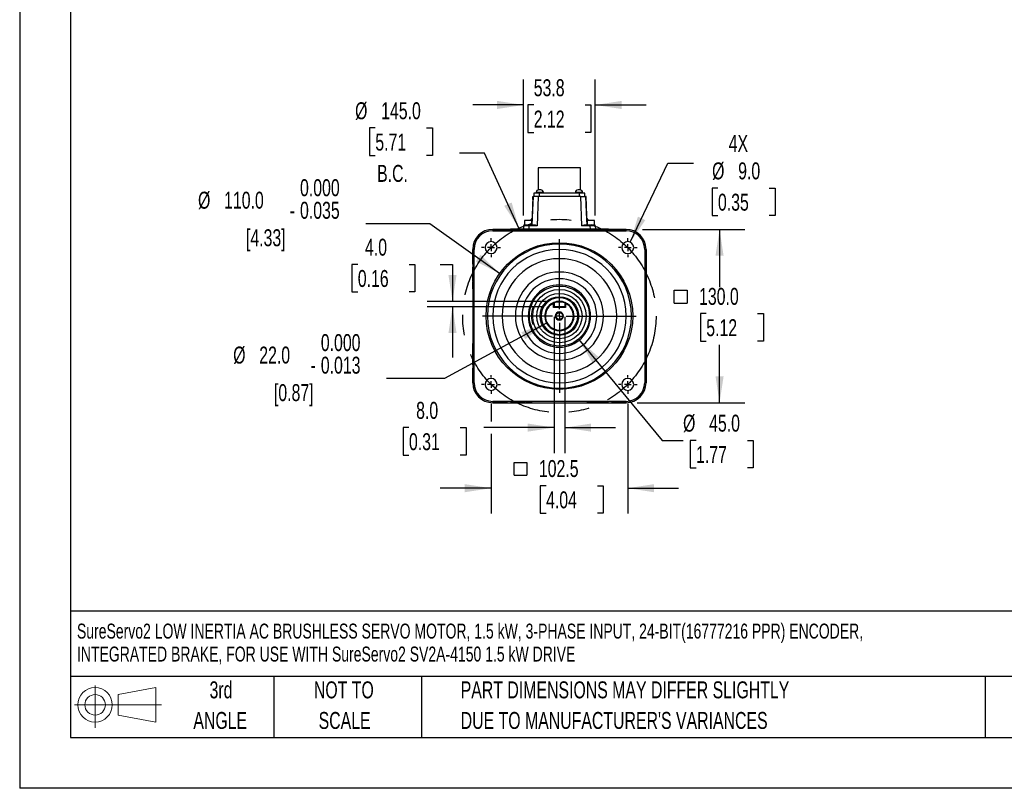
# Model space of a CAD drawing. Header units: millimetres. Extents: x 0 to 1676, y 0 to 1295.
# Tile 1 of 7: x 0 to 738, y 0 to 576. Entities that reach past the tile are written whole.
import ezdxf

# ---------------------------------------------------------------- set-up
doc = ezdxf.new("R2010")
doc.units = ezdxf.units.MM
doc.header["$LTSCALE"] = 6
doc.linetypes.add('CENTERX2', pattern=[20.32, 12.7, -2.54, 2.54, -2.54])
doc.layers.add('CENTER', color=40, linetype='CENTERX2')
doc.layers.add('SLD-DEFPOINTS', color=7, linetype='Continuous')
doc.layers.add('DIMENSIONS', color=140, linetype='Continuous', lineweight=25)
doc.layers.add('TEXT', color=140, linetype='Continuous', lineweight=25)
doc.styles.add('SLDTEXTSTYLE0', font='TXT', dxfattribs={"width": 0.7})
doc.dimstyles.new('SLDDIMSTYLE0', dxfattribs={"dimtxt": 12.948047, "dimasz": 19.812, "dimexe": 0, "dimexo": 0.0625, "dimgap": 3.237012, "dimtad": 0, "dimtih": 1, "dimtoh": 1, "dimrnd": 1e-09, "dimzin": 4, "dimdsep": 46, "dimtxsty": 'SLDTEXTSTYLE0', "dimsah": 1, "dimcen": 0, "dimadec": 0, "dimazin": 1, "dimtfac": 1, "dimtofl": 0, "dimtmove": 0, "dimatfit": 3, "dimfxl": 0, "dimfrac": 2, "dimtolj": 1, "dimtzin": 12, "dimarcsym": 0})
doc.dimstyles.new('SLDDIMSTYLE1', dxfattribs={"dimtxt": 12.948047, "dimasz": 19.812, "dimexe": 0, "dimexo": 0.0625, "dimgap": 3.237012, "dimtad": 0, "dimtih": 1, "dimtoh": 1, "dimrnd": 1e-09, "dimzin": 12, "dimdsep": 46, "dimtxsty": 'SLDTEXTSTYLE0', "dimsah": 1, "dimcen": 0.09, "dimadec": 0, "dimazin": 3, "dimtfac": 1, "dimtmove": 0, "dimatfit": 0, "dimfxl": 0, "dimfrac": 2, "dimtolj": 1, "dimtzin": 12, "dimarcsym": 0})
doc.dimstyles.new('SLDDIMSTYLE2', dxfattribs={"dimtxt": 12.948047, "dimasz": 19.812, "dimexe": 0, "dimexo": 0.0625, "dimgap": 3.237012, "dimtad": 0, "dimtih": 1, "dimtoh": 1, "dimrnd": 1e-09, "dimzin": 4, "dimdsep": 46, "dimtxsty": 'SLDTEXTSTYLE0', "dimsah": 1, "dimcen": 0, "dimadec": 0, "dimazin": 1, "dimtol": 1, "dimtm": 0.013, "dimtfac": 1, "dimtdec": 3, "dimtofl": 0, "dimtmove": 0, "dimatfit": 3, "dimfxl": 0, "dimfrac": 2, "dimtolj": 1, "dimtzin": 0, "dimarcsym": 0})
doc.dimstyles.new('SLDDIMSTYLE3', dxfattribs={"dimtxt": 12.948047, "dimasz": 19.812, "dimexe": 0, "dimexo": 0.0625, "dimgap": 3.237012, "dimtad": 0, "dimtih": 1, "dimtoh": 1, "dimrnd": 1e-09, "dimzin": 4, "dimdsep": 46, "dimtxsty": 'SLDTEXTSTYLE0', "dimsah": 1, "dimcen": 0.09, "dimadec": 0, "dimazin": 1, "dimtfac": 1, "dimtofl": 0, "dimtmove": 0, "dimatfit": 3, "dimfxl": 0, "dimfrac": 2, "dimtolj": 1, "dimtzin": 12, "dimarcsym": 0})
doc.dimstyles.new('SLDDIMSTYLE4', dxfattribs={"dimtxt": 12.948047, "dimasz": 19.812, "dimexe": 0, "dimexo": 0.0625, "dimgap": 3.237012, "dimtad": 0, "dimtih": 1, "dimtoh": 1, "dimrnd": 1e-09, "dimzin": 4, "dimdsep": 46, "dimtxsty": 'SLDTEXTSTYLE0', "dimsah": 1, "dimcen": 0, "dimadec": 0, "dimazin": 1, "dimtfac": 1, "dimtofl": 0, "dimtmove": 0, "dimatfit": 3, "dimfxl": 0, "dimfrac": 2, "dimtolj": 1, "dimtzin": 12, "dimarcsym": 0})
doc.dimstyles.new('SLDDIMSTYLE5', dxfattribs={"dimtxt": 12.948047, "dimasz": 19.812, "dimexe": 0, "dimexo": 0.0625, "dimgap": 3.237012, "dimtad": 0, "dimtih": 1, "dimtoh": 1, "dimrnd": 1e-09, "dimzin": 4, "dimdsep": 46, "dimtxsty": 'SLDTEXTSTYLE0', "dimsah": 1, "dimcen": 0.09, "dimadec": 0, "dimazin": 1, "dimtfac": 1, "dimtmove": 0, "dimatfit": 0, "dimfxl": 0, "dimfrac": 2, "dimtolj": 1, "dimtzin": 12, "dimarcsym": 0})
doc.dimstyles.new('SLDDIMSTYLE6', dxfattribs={"dimtxt": 12.948047, "dimasz": 19.812, "dimexe": 0, "dimexo": 0.0625, "dimgap": 3.237012, "dimtad": 0, "dimtih": 1, "dimtoh": 1, "dimrnd": 1e-09, "dimzin": 4, "dimdsep": 46, "dimtxsty": 'SLDTEXTSTYLE0', "dimsah": 1, "dimcen": 0, "dimadec": 0, "dimazin": 1, "dimtol": 1, "dimtm": 0.035, "dimtfac": 1, "dimtdec": 3, "dimtofl": 0, "dimtmove": 0, "dimatfit": 3, "dimfxl": 0, "dimfrac": 2, "dimtolj": 1, "dimtzin": 0, "dimarcsym": 0})

# ---------------------------------------------------------------- blocks, each defined once
blk = doc.blocks.new('Block11')
at = {"color": 7, "linetype": 'Continuous', "lineweight": 18}
for p, q in [((15.53, 31.86), (15.53, 0)), ((32.88, 25), (61.05, 30.19)), ((61.05, 30.19), (61.05, 4.39)), ((32.88, 9.58), (32.88, 25)), ((0, 17.29), (65.24, 17.29)), ((32.88, 9.58), (61.05, 4.39))]:
    blk.add_line(p, q, dxfattribs=at)
for radius in [12.9, 7.71]:
    blk.add_circle((15.53, 17.29), radius, dxfattribs=at)
blk = doc.blocks.new('Block12')
at = {"layer": 'SLD-DEFPOINTS'}
blk.add_blockref('Block11', (0, 0), dxfattribs=at)
blk = doc.blocks.new('SW_NOTE_0')
at = {"layer": 'TEXT', "color": 0, "linetype": 'CENTERX2', "lineweight": 18, "attachment_point": 1, "style": 'SLDTEXTSTYLE0'}
for s, insert, char_height in [('SureServo2 LOW INERTIA AC BRUSHLESS SERVO MOTOR, 1.5 kW, 3-PHASE INPUT, 24-BIT(16777216 PPR) ENCODER,', (0, 14.45), 11.20954), ('INTEGRATED BRAKE, FOR USE WITH SureServo2 SV2A-4150 1.5 kW DRIVE', (0, -2.76), 11.2095)]:
    blk.add_mtext(s, dxfattribs=dict(at, insert=insert, char_height=char_height))
blk = doc.blocks.new('SW_NOTE_0_3')
at = {"layer": 'TEXT', "color": 0, "linetype": 'CENTERX2', "lineweight": 18, "char_height": 12.7, "attachment_point": 1, "style": 'SLDTEXTSTYLE0'}
for s, insert in [('PART DIMENSIONS MAY DIFFER SLIGHTLY', (0, 16.37)), ("DUE TO MANUFACTURER'S VARIANCES", (0, -6.56))]:
    blk.add_mtext(s, dxfattribs=dict(at, insert=insert))
blk = doc.blocks.new('SW_NOTE_0_4')
at = {"layer": 'TEXT', "color": 0, "linetype": 'CENTERX2', "lineweight": 18, "char_height": 12.7, "attachment_point": 2, "style": 'SLDTEXTSTYLE0'}
for s, insert in [('NOT TO', (31.55, 16.37)), ('SCALE', (32.13, -6.56))]:
    blk.add_mtext(s, dxfattribs=dict(at, insert=insert))
blk = doc.blocks.new('SW_NOTE_0_5')
at = {"layer": 'TEXT', "color": 0, "linetype": 'CENTERX2', "lineweight": 18, "char_height": 12.7, "attachment_point": 2, "style": 'SLDTEXTSTYLE0'}
for s, insert in [('3rd', (13.89, 16.37)), ('ANGLE', (13.31, -6.56))]:
    blk.add_mtext(s, dxfattribs=dict(at, insert=insert))
blk = doc.blocks.new('_D')
at = {"layer": 'DIMENSIONS'}
for p, q in [((266.68, 495.13), (262.33, 495.13)), ((262.33, 495.13), (262.33, 474.55)), ((305.16, 495.13), (309.5, 495.13)), ((309.5, 495.13), (309.5, 474.55)), ((262.33, 474.55), (266.68, 474.55)), ((309.5, 474.55), (305.16, 474.55)), ((348.52, 476.32), (329.84, 476.32)), ((374.42, 420.01), (348.52, 476.32))]:
    blk.add_line(p, q, dxfattribs=at)
blk.add_solid([(374.42, 420.01), (368.92, 439.28), (363.38, 436.73)], dxfattribs=at)
at = {"layer": 'DIMENSIONS', "char_height": 12.7, "attachment_point": 1, "style": 'SLDTEXTSTYLE0'}
for s, insert in [('%%c', (251.52, 514.4)), ('145.0', (271.07, 514.4)), ('5.71', (266.68, 490.92)), ('B.C.', (268.03, 467.44))]:
    blk.add_mtext(s, dxfattribs=dict(at, insert=insert))
blk = doc.blocks.new('_D_1')
at = {"layer": 'DIMENSIONS'}
for p, q in [((377.82, 429.48), (377.82, 531.45)), ((431.61, 429.48), (431.61, 531.45)), ((377.82, 512.4), (339.72, 512.4)), ((385.48, 512.4), (381.13, 512.4)), ((381.13, 512.4), (381.13, 491.82)), ((423.95, 512.4), (428.3, 512.4)), ((428.3, 512.4), (428.3, 491.82)), ((431.61, 512.4), (469.71, 512.4)), ((381.13, 491.82), (385.48, 491.82)), ((428.3, 491.82), (423.95, 491.82))]:
    blk.add_line(p, q, dxfattribs=at)
for points in [[(377.82, 512.4), (358.01, 515.44), (358.01, 509.35)], [(431.61, 512.4), (451.42, 509.35), (451.42, 515.44)]]:
    blk.add_solid(points, dxfattribs=at)
at = {"layer": 'DIMENSIONS', "char_height": 12.7, "attachment_point": 1, "style": 'SLDTEXTSTYLE0'}
for s, insert in [('53.8', (385.48, 531.67)), ('2.12', (385.48, 508.19))]:
    blk.add_mtext(s, dxfattribs=dict(at, insert=insert))
blk = doc.blocks.new('_D_2')
at = {"layer": 'DIMENSIONS'}
for p, q in [((395.06, 348.87), (318.69, 307.22)), ((318.69, 307.22), (275.07, 307.22))]:
    blk.add_line(p, q, dxfattribs=at)
blk.add_solid([(395.06, 348.87), (376.21, 342.06), (379.12, 336.71)], dxfattribs=at)
at = {"layer": 'DIMENSIONS', "char_height": 12.7, "attachment_point": 1, "style": 'SLDTEXTSTYLE0'}
for s, insert in [('0.000', (225.82, 340.57)), ('%%c', (160.1, 331.22)), ('22.0', (179.65, 331.22)), ('0.013', (225.82, 323.64)), ('-', (218.13, 323.64)), ('[0.87]', (190.66, 303.06))]:
    blk.add_mtext(s, dxfattribs=dict(at, insert=insert))
blk = doc.blocks.new('_D_3')
at = {"layer": 'DIMENSIONS'}
for p, q in [((457.9, 409.47), (485.96, 468.85)), ((485.96, 468.85), (505.4, 468.85)), ((523.62, 450.05), (519.27, 450.05)), ((519.27, 450.05), (519.27, 429.47)), ((562.1, 450.05), (566.44, 450.05)), ((566.44, 450.05), (566.44, 429.47)), ((519.27, 429.47), (523.62, 429.47)), ((566.44, 429.47), (562.1, 429.47))]:
    blk.add_line(p, q, dxfattribs=at)
blk.add_solid([(457.9, 409.47), (469.12, 426.08), (463.61, 428.69)], dxfattribs=at)
at = {"layer": 'DIMENSIONS', "char_height": 12.7, "attachment_point": 1, "style": 'SLDTEXTSTYLE0'}
for s, insert in [('4X', (531.67, 489.89)), ('%%c', (519.23, 469.32)), ('9.0', (538.78, 469.32)), ('0.35', (523.62, 445.84))]:
    blk.add_mtext(s, dxfattribs=dict(at, insert=insert))
blk = doc.blocks.new('SW_SYMBOL_MOD_BOX')
at = {"layer": 'DIMENSIONS', "color": 0}
for p, q in [((1200, 1200), (1200, 4800)), ((1200, 4800), (4800, 4800)), ((4800, 4800), (4800, 1200)), ((1200, 1200), (4800, 1200))]:
    blk.add_line(p, q, dxfattribs=at)
blk = doc.blocks.new('_D_4')
at = {"layer": 'DIMENSIONS'}
for p, q in [((467.03, 419.11), (543.88, 419.11)), ((524.83, 419.11), (524.83, 375.78)), ((514.85, 355.95), (510.5, 355.95)), ((510.5, 355.95), (510.5, 335.37)), ((553.33, 355.95), (557.67, 355.95)), ((557.67, 355.95), (557.67, 335.37)), ((510.5, 335.37), (514.85, 335.37)), ((524.83, 289.14), (524.83, 332.47)), ((557.67, 335.37), (553.33, 335.37)), ((437.83, 289.14), (453.83, 289.14)), ((462.97, 289.14), (543.88, 289.14))]:
    blk.add_line(p, q, dxfattribs=at)
for points in [[(524.83, 419.11), (521.78, 399.3), (527.87, 399.3)], [(524.83, 289.14), (527.87, 308.95), (521.78, 308.95)]]:
    blk.add_solid(points, dxfattribs=at)
at = {"layer": 'DIMENSIONS', "xscale": 0.002688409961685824, "yscale": 0.002688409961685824, "zscale": 0.002688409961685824}
blk.add_blockref('SW_SYMBOL_MOD_BOX', (487.63, 360.56), dxfattribs=at)
at = {"layer": 'DIMENSIONS', "char_height": 12.7, "attachment_point": 1, "style": 'SLDTEXTSTYLE0'}
for s, insert in [('130.0', (509.46, 375.22)), ('5.12', (514.85, 351.74))]:
    blk.add_mtext(s, dxfattribs=dict(at, insert=insert))
blk = doc.blocks.new('_D_5')
at = {"layer": 'DIMENSIONS'}
for p, q in [((419.04, 336.79), (481.73, 260.88)), ((481.73, 260.88), (497.44, 260.88)), ((507.21, 260.88), (502.86, 260.88)), ((502.86, 260.88), (502.86, 240.3)), ((545.69, 260.88), (550.04, 260.88)), ((550.04, 260.88), (550.04, 240.3)), ((502.86, 240.3), (507.21, 240.3)), ((550.04, 240.3), (545.69, 240.3))]:
    blk.add_line(p, q, dxfattribs=at)
blk.add_solid([(419.04, 336.79), (429.31, 319.57), (434.01, 323.45)], dxfattribs=at)
at = {"layer": 'DIMENSIONS', "char_height": 12.7, "attachment_point": 1, "style": 'SLDTEXTSTYLE0'}
for s, insert in [('%%c', (497.44, 280.15)), ('45.0', (516.99, 280.15)), ('1.77', (507.21, 256.68))]:
    blk.add_mtext(s, dxfattribs=dict(at, insert=insert))
blk = doc.blocks.new('_D_6')
at = {"layer": 'DIMENSIONS'}
for p, q in [((353.45, 288.21), (353.45, 275.04)), ((455.98, 288.21), (455.98, 205.99)), ((353.45, 265.9), (353.45, 205.99)), ((353.45, 225.04), (315.35, 225.04)), ((394.74, 226.86), (390.39, 226.86)), ((390.39, 226.86), (390.39, 206.28)), ((433.21, 226.86), (437.56, 226.86)), ((437.56, 226.86), (437.56, 206.28)), ((455.98, 225.04), (494.08, 225.04)), ((390.39, 206.28), (394.74, 206.28)), ((437.56, 206.28), (433.21, 206.28))]:
    blk.add_line(p, q, dxfattribs=at)
for points in [[(353.45, 225.04), (333.64, 228.09), (333.64, 221.99)], [(455.98, 225.04), (475.79, 221.99), (475.79, 228.09)]]:
    blk.add_solid(points, dxfattribs=at)
at = {"layer": 'DIMENSIONS', "xscale": 0.002688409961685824, "yscale": 0.002688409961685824, "zscale": 0.002688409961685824}
blk.add_blockref('SW_SYMBOL_MOD_BOX', (367.52, 231.47), dxfattribs=at)
at = {"layer": 'DIMENSIONS', "char_height": 12.7, "attachment_point": 1, "style": 'SLDTEXTSTYLE0'}
for s, insert in [('102.5', (389.35, 246.13)), ('4.04', (394.74, 222.65))]:
    blk.add_mtext(s, dxfattribs=dict(at, insert=insert))
blk = doc.blocks.new('_D_7')
at = {"layer": 'DIMENSIONS'}
for p, q in [((253.55, 392.84), (249.2, 392.84)), ((249.2, 392.84), (249.2, 372.27)), ((292.03, 392.84), (296.37, 392.84)), ((296.37, 392.84), (296.37, 372.27)), ((315.37, 392.84), (324.56, 392.84)), ((324.56, 392.84), (324.56, 365.14)), ((249.2, 372.27), (253.55, 372.27)), ((296.37, 372.27), (292.03, 372.27)), ((397.1, 365.14), (305.51, 365.14)), ((393.1, 361.14), (305.51, 361.14)), ((324.56, 361.14), (324.56, 323.04))]:
    blk.add_line(p, q, dxfattribs=at)
for points in [[(324.56, 365.14), (327.61, 384.95), (321.52, 384.95)], [(324.56, 361.14), (321.52, 341.33), (327.61, 341.33)]]:
    blk.add_solid(points, dxfattribs=at)
at = {"layer": 'DIMENSIONS', "char_height": 12.7, "attachment_point": 1, "style": 'SLDTEXTSTYLE0'}
for s, insert in [('4.0', (258.94, 412.11)), ('0.16', (253.55, 388.64))]:
    blk.add_mtext(s, dxfattribs=dict(at, insert=insert))
blk = doc.blocks.new('_D_8')
at = {"layer": 'DIMENSIONS'}
for p, q in [((400.72, 353.52), (400.72, 251.42)), ((408.72, 353.52), (408.72, 251.42)), ((291.92, 270.47), (287.57, 270.47)), ((287.57, 270.47), (287.57, 249.89)), ((330.39, 270.47), (334.74, 270.47)), ((334.74, 270.47), (334.74, 249.89)), ((400.72, 270.47), (347.94, 270.47)), ((408.72, 270.47), (446.82, 270.47)), ((287.57, 249.89), (291.92, 249.89)), ((334.74, 249.89), (330.39, 249.89))]:
    blk.add_line(p, q, dxfattribs=at)
for points in [[(400.72, 270.47), (380.9, 273.52), (380.9, 267.42)], [(408.72, 270.47), (428.53, 267.42), (428.53, 273.52)]]:
    blk.add_solid(points, dxfattribs=at)
at = {"layer": 'DIMENSIONS', "char_height": 12.7, "attachment_point": 1, "style": 'SLDTEXTSTYLE0'}
for s, insert in [('8.0', (297.3, 289.74)), ('0.31', (291.92, 266.26))]:
    blk.add_mtext(s, dxfattribs=dict(at, insert=insert))
blk = doc.blocks.new('_D_9')
at = {"layer": 'DIMENSIONS'}
for p, q in [((307.6, 423.35), (259.48, 423.35)), ((359.93, 386.06), (307.6, 423.35))]:
    blk.add_line(p, q, dxfattribs=at)
blk.add_solid([(359.93, 386.06), (345.56, 400.04), (342.02, 395.07)], dxfattribs=at)
at = {"layer": 'DIMENSIONS', "char_height": 12.7, "attachment_point": 1, "style": 'SLDTEXTSTYLE0'}
for s, insert in [('0.000', (210.23, 456.7)), ('%%c', (133.74, 447.34)), ('110.0', (153.29, 447.34)), ('0.035', (210.23, 439.77)), ('-', (202.54, 439.77)), ('[4.33]', (169.68, 419.19))]:
    blk.add_mtext(s, dxfattribs=dict(at, insert=insert))
blk = doc.blocks.new('SW_CENTERMARKSYMBOL_0')
at = {"layer": 'CENTER', "color": 0}
for p, q in [((0, 5.08), (0, 57.54)), ((-5.08, 0), (-57.54, 0)), ((0, 0), (-2.54, 0)), ((0, 0), (0, 2.54)), ((0, 0), (0, -2.54)), ((0, 0), (2.54, 0)), ((5.08, 0), (57.54, 0)), ((0, -5.08), (0, -57.54))]:
    blk.add_line(p, q, dxfattribs=at)
blk = doc.blocks.new('SW_CENTERMARKSYMBOL_1')
at = {"layer": 'CENTER', "color": 0}
for p, q in [((-5.08, 0), (-7.04, 0)), ((0, 0), (-2.54, 0)), ((0, 5.08), (0, 7.04)), ((0, 0), (0, 2.54)), ((0, 0), (0, -2.54)), ((0, 0), (2.54, 0)), ((5.08, 0), (7.04, 0)), ((0, -5.08), (0, -7.04))]:
    blk.add_line(p, q, dxfattribs=at)
blk = doc.blocks.new('SW_CENTERMARKSYMBOL_2')
at = {"layer": 'CENTER', "color": 0}
for p, q in [((-5.08, 0), (-7.04, 0)), ((0, 0), (-2.54, 0)), ((0, 5.08), (0, 7.04)), ((0, 0), (0, 2.54)), ((0, 0), (0, -2.54)), ((0, 0), (2.54, 0)), ((5.08, 0), (7.04, 0)), ((0, -5.08), (0, -7.04))]:
    blk.add_line(p, q, dxfattribs=at)
blk = doc.blocks.new('SW_CENTERMARKSYMBOL_3')
at = {"layer": 'CENTER', "color": 0}
for p, q in [((-5.08, 0), (-7.04, 0)), ((0, 0), (-2.54, 0)), ((0, 5.08), (0, 7.04)), ((0, 0), (0, 2.54)), ((0, 0), (0, -2.54)), ((0, 0), (2.54, 0)), ((5.08, 0), (7.04, 0)), ((0, -5.08), (0, -7.04))]:
    blk.add_line(p, q, dxfattribs=at)
blk = doc.blocks.new('SW_CENTERMARKSYMBOL_4')
at = {"layer": 'CENTER', "color": 0}
for p, q in [((-5.08, 0), (-7.04, 0)), ((0, 0), (-2.54, 0)), ((0, 5.08), (0, 7.04)), ((0, 0), (0, 2.54)), ((0, 0), (0, -2.54)), ((0, 0), (2.54, 0)), ((5.08, 0), (7.04, 0)), ((0, -5.08), (0, -7.04))]:
    blk.add_line(p, q, dxfattribs=at)

msp = doc.modelspace()

# ---------------------------------------------------------------- linework, layer by layer
at = {"color": 7, "linetype": 'Continuous'}
for p in [(0.015, 1295.416), (1676.415, 0.016)]:
    msp.add_line(p, (0.015, 0.016), dxfattribs=at)
for p, q in [((388.841, 465.278), (388.841, 448.667)), ((420.591, 465.278), (388.841, 465.278)), ((420.591, 448.667), (420.591, 465.278)), ((384.716, 443.838), (383.965, 422.338)), ((384.982, 443.838), (384.498, 433.474)), ((384.842, 441.53), (384.92, 443.838)), ((384.982, 443.838), (384.949, 443.838)), ((384.959, 443.975), (384.952, 443.821)), ((385.666, 446.228), (385.666, 443.838)), ((389.666, 446.228), (385.666, 446.228)), ((387.332, 446.728), (387.332, 446.228)), ((390.036, 446.728), (387.332, 446.728)), ((388.714, 443.838), (387.946, 421.855)), ((420.718, 443.838), (388.714, 443.838)), ((390.74, 448.728), (389.332, 448.728)), ((389.666, 446.228), (389.666, 443.838)), ((419.766, 446.228), (389.666, 446.228)), ((392.74, 446.728), (390.036, 446.728)), ((392.74, 446.228), (392.74, 446.728)), ((416.692, 446.728), (416.692, 446.228)), ((419.396, 446.728), (416.692, 446.728)), ((420.1, 448.728), (418.692, 448.728)), ((422.1, 446.728), (419.396, 446.728)), ((419.766, 443.838), (419.766, 446.228)), ((423.766, 446.228), (419.766, 446.228)), ((421.486, 421.855), (420.718, 443.838)), ((420.718, 443.838), (424.449, 443.838)), ((422.1, 446.228), (422.1, 446.728)), ((423.766, 443.838), (423.766, 446.228)), ((425.013, 431.762), (424.449, 443.838)), ((424.48, 443.821), (424.473, 443.975)), ((424.512, 443.838), (424.593, 441.449)), ((425.467, 422.338), (424.716, 443.838)), ((384.498, 433.474), (383.978, 422.338)), ((425.454, 422.338), (425.013, 431.762)), ((377.821, 421.855), (377.726, 419.138)), ((381.819, 422.338), (378.321, 422.338)), ((378.466, 425.838), (378.466, 422.338)), ((383.966, 425.838), (378.466, 425.838)), ((381.819, 421.855), (381.724, 419.138)), ((386.058, 422.338), (381.819, 422.338)), ((381.819, 422.338), (381.819, 421.855)), ((387.946, 421.855), (381.819, 421.855)), ((384.14, 427.338), (383.113, 425.838)), ((384.109, 426.451), (383.689, 425.838)), ((383.966, 422.338), (383.966, 425.838)), ((427.613, 421.855), (421.486, 421.855)), ((427.613, 422.338), (423.374, 422.338)), ((425.292, 427.338), (426.319, 425.838)), ((425.743, 425.838), (425.323, 426.451)), ((425.466, 425.838), (425.466, 422.338)), ((430.966, 425.838), (425.466, 425.838)), ((427.613, 422.338), (427.613, 421.855)), ((431.111, 422.338), (427.613, 422.338)), ((427.613, 421.855), (427.708, 419.138)), ((430.966, 422.338), (430.966, 425.838)), ((431.611, 421.855), (431.706, 419.138)), ((354.716, 419.127), (354.716, 419.108)), ((365.716, 419.127), (354.716, 419.127)), ((354.716, 419.108), (354.716, 418.107)), ((354.716, 419.108), (454.716, 419.108)), ((354.716, 418.107), (454.716, 418.107)), ((365.379, 419.127), (365.716, 419.138)), ((365.716, 419.127), (365.716, 419.138)), ((365.716, 419.138), (368.002, 419.138)), ((373.43, 419.138), (368.002, 419.138)), ((373.43, 419.138), (373.502, 419.138)), ((378.93, 419.138), (373.502, 419.138)), ((430.502, 419.138), (378.93, 419.138)), ((435.93, 419.138), (430.502, 419.138)), ((435.93, 419.138), (436.002, 419.138)), ((441.43, 419.138), (436.002, 419.138)), ((441.43, 419.138), (443.716, 419.138)), ((443.716, 419.127), (443.716, 419.138)), ((443.716, 419.138), (444.053, 419.127)), ((454.716, 419.127), (443.716, 419.127)), ((454.716, 419.108), (454.716, 419.127)), ((454.716, 418.107), (454.716, 419.108)), ((339.727, 404.138), (339.746, 404.138)), ((339.727, 393.138), (339.727, 404.138)), ((339.746, 404.138), (340.747, 404.138)), ((339.746, 404.138), (339.746, 304.138)), ((340.747, 304.138), (340.747, 404.138)), ((468.685, 404.138), (468.685, 304.138)), ((469.686, 404.138), (468.685, 404.138)), ((469.686, 404.138), (469.686, 304.138)), ((469.705, 404.138), (469.686, 404.138)), ((469.705, 393.138), (469.705, 404.138)), ((339.716, 393.138), (339.727, 393.475)), ((339.716, 393.138), (339.716, 390.852)), ((339.716, 393.138), (339.727, 393.138)), ((469.705, 393.475), (469.716, 393.138)), ((469.705, 393.138), (469.716, 393.138)), ((469.716, 393.138), (469.716, 390.852)), ((339.716, 385.424), (339.716, 390.852)), ((339.716, 385.424), (339.716, 385.352)), ((339.716, 379.924), (339.716, 385.352)), ((469.716, 385.424), (469.716, 390.852)), ((469.716, 385.424), (469.716, 385.352)), ((469.716, 379.924), (469.716, 385.352)), ((339.716, 379.924), (339.716, 379.63)), ((339.716, 374.646), (339.716, 379.63)), ((469.716, 379.924), (469.716, 379.63)), ((469.716, 374.646), (469.716, 379.63)), ((339.716, 374.646), (339.716, 333.63)), ((469.716, 374.646), (469.716, 333.63)), ((400.488, 364.045), (400.216, 363.625)), ((400.216, 360.638), (400.216, 363.625)), ((400.488, 364.045), (400.259, 364.194)), ((400.716, 363.897), (400.488, 364.045)), ((400.716, 363.897), (400.716, 361.138)), ((408.716, 363.897), (408.944, 364.045)), ((408.716, 363.897), (408.716, 361.138)), ((409.173, 364.194), (408.944, 364.045)), ((408.944, 364.045), (409.216, 363.625)), ((409.216, 363.625), (409.216, 360.638)), ((400.716, 361.138), (400.216, 360.638)), ((409.216, 360.638), (400.216, 360.638)), ((408.716, 361.138), (400.716, 361.138)), ((409.216, 360.638), (408.716, 361.138)), ((339.716, 328.646), (339.716, 333.63)), ((469.716, 328.646), (469.716, 333.63)), ((339.716, 328.646), (339.716, 328.352)), ((339.716, 322.924), (339.716, 328.352)), ((469.716, 328.646), (469.716, 328.352)), ((469.716, 322.924), (469.716, 328.352)), ((339.716, 322.924), (339.716, 322.852)), ((339.716, 317.424), (339.716, 322.852)), ((469.716, 322.924), (469.716, 322.852)), ((469.716, 317.424), (469.716, 322.852)), ((339.716, 317.424), (339.716, 315.138)), ((339.727, 315.138), (339.716, 315.138)), ((339.727, 314.801), (339.716, 315.138)), ((339.727, 304.138), (339.727, 315.138)), ((469.705, 315.138), (469.716, 315.138)), ((469.705, 304.138), (469.705, 315.138)), ((469.716, 315.138), (469.705, 314.801)), ((469.716, 317.424), (469.716, 315.138)), ((339.746, 304.138), (339.727, 304.138)), ((339.746, 304.138), (340.747, 304.138)), ((468.685, 304.138), (469.686, 304.138)), ((469.686, 304.138), (469.705, 304.138)), ((454.716, 290.169), (354.716, 290.169)), ((354.716, 290.169), (354.716, 289.168)), ((354.716, 289.168), (454.716, 289.168)), ((354.716, 289.149), (354.716, 289.168)), ((365.716, 289.149), (354.716, 289.149)), ((365.716, 289.138), (365.379, 289.149)), ((365.716, 289.138), (365.716, 289.149)), ((365.716, 289.138), (368.002, 289.138)), ((373.43, 289.138), (368.002, 289.138)), ((373.43, 289.138), (373.502, 289.138)), ((378.93, 289.138), (373.502, 289.138)), ((378.93, 289.138), (379.224, 289.138)), ((384.208, 289.138), (379.224, 289.138)), ((384.208, 289.138), (425.224, 289.138)), ((430.208, 289.138), (425.224, 289.138)), ((430.208, 289.138), (430.502, 289.138)), ((435.93, 289.138), (430.502, 289.138)), ((435.93, 289.138), (436.002, 289.138)), ((441.43, 289.138), (436.002, 289.138)), ((441.43, 289.138), (443.716, 289.138)), ((443.716, 289.149), (443.716, 289.138)), ((454.716, 289.149), (443.716, 289.149)), ((444.053, 289.149), (443.716, 289.138)), ((454.716, 289.168), (454.716, 290.169)), ((454.716, 289.168), (454.716, 289.149))]:
    msp.add_line(p, q)
at = {"flags": 128}
for points in [[(384.959, 443.975), (384.486, 434.127), (384.459, 433.479)], [(388.714, 443.838), (387.498, 443.838), (386.45, 443.838), (385.579, 443.838), (384.982, 443.838)], [(425.052, 431.766), (425.04, 432.058), (424.473, 443.975)], [(387.946, 421.855), (386.863, 422.21), (386.058, 422.338)], [(421.486, 421.855), (422.569, 422.21), (423.374, 422.338)]]:
    msp.add_lwpolyline(points, dxfattribs=at)
for radius in [55, 22.5, 20, 17, 14.5, 2.5]:
    msp.add_circle((404.716, 354.138), radius)
for centre, radius, start, end in [((384.794, 263.485), 180.353, 89.959984, 90.024883), ((389.332, 446.728), 2, 90, 180), ((390.74, 446.728), 2, 0, 90), ((418.692, 446.728), 2, 90, 180), ((420.1, 446.728), 2, 0, 90), ((424.636, 279.058), 164.78, 89.972045, 90.043076), ((378.321, 421.838), 0.5, 89.997769, 177.999964), ((379.82, 188.629), 233.235, 89.508981, 90.491022), ((429.612, 188.956), 232.908, 89.508285, 90.491705), ((431.111, 421.838), 0.5, 2.000021, 90.002723), ((354.716, 404.138), 14.989, 90, 180), ((354.716, 404.138), 14.97, 90, 180), ((354.716, 404.138), 13.969, 90, 180), ((454.716, 404.138), 14.989, 0, 90), ((454.716, 404.138), 14.97, 0, 90), ((454.716, 404.138), 13.969, 0, 90), ((353.451, 405.403), 4.5, 0, 180), ((404.716, 354.138), 54, 0, 180), ((455.981, 405.403), 4.5, 0, 180), ((353.451, 405.403), 4.5, 180, 0), ((404.716, 354.138), 50, 0, 180), ((455.981, 405.403), 4.5, 180, 0), ((404.716, 354.138), 43, 0, 180), ((404.716, 354.138), 33, 0, 180), ((404.716, 354.138), 28, 0, 180), ((404.716, 354.138), 23.366, 0, 180), ((404.716, 354.138), 13.75, 90, 270), ((404.716, 354.138), 11, 113.903181, 66.096819), ((404.716, 354.138), 10.5, 115.379163, 0), ((404.716, 354.141), 10.997, 66.588325, 113.405382), ((404.716, 353.317), 11.309, 70.806411, 110.202077), ((404.716, 354.138), 13.75, 270, 90), ((404.716, 354.138), 10.5, 359.99987, 64.625433), ((404.716, 354.138), 3.125, 0, 180), ((404.716, 354.138), 54, 180, 0), ((404.716, 354.138), 50, 180, 0), ((404.716, 354.138), 43, 180, 0), ((404.716, 354.138), 33, 180, 0), ((404.716, 354.138), 28, 180, 0), ((404.716, 354.138), 23.366, 180, 0), ((404.716, 354.138), 3.125, 180, 0), ((354.716, 304.138), 14.989, 180, 270), ((354.716, 304.138), 14.97, 180, 270), ((354.716, 304.138), 13.969, 180, 270), ((353.451, 302.873), 4.5, 0, 180), ((353.451, 302.873), 4.5, 180, 0), ((455.981, 302.873), 4.5, 0, 180), ((455.981, 302.873), 4.5, 180, 0), ((454.716, 304.138), 13.969, 270, 0), ((454.716, 304.138), 14.97, 270, 0), ((454.716, 304.138), 14.989, 270, 0)]:
    msp.add_arc(centre, radius, start, end)
at = {"color": 179, "linetype": 'Continuous', "lineweight": 18}
msp.add_arc((404.716, 354.138), 21, 162.036175, 197.96218, dxfattribs=at)
at = {"layer": 'CENTER'}
msp.add_circle((404.716, 354.138), 72.5, dxfattribs=at)
at = {"layer": 'TEXT'}
for p, q in [((38.1, 1257.3), (38.1, 38.1)), ((1638.3, 132.757), (38.1, 132.757)), ((1638.3, 83.82), (38.1, 83.82)), ((190.5, 83.82), (190.5, 38.1)), ((301.27, 83.82), (301.27, 38.1)), ((723.879, 83.82), (723.879, 38.1)), ((38.1, 38.1), (1638.3, 38.1))]:
    msp.add_line(p, q, dxfattribs=at)

# ---------------------------------------------------------------- block references
at = {"layer": 'CENTER'}
for name, p in [('SW_CENTERMARKSYMBOL_2', (353.451, 405.403)), ('SW_CENTERMARKSYMBOL_0', (404.716, 354.138)), ('SW_CENTERMARKSYMBOL_1', (455.981, 405.403)), ('SW_CENTERMARKSYMBOL_4', (353.451, 302.873)), ('SW_CENTERMARKSYMBOL_3', (455.981, 302.873))]:
    msp.add_blockref(name, p, dxfattribs=at)
at = {"layer": 'SLD-DEFPOINTS'}
msp.add_blockref('Block12', (41.028, 45.323), dxfattribs=at)
at = {"layer": 'TEXT', "linetype": 'CENTERX2', "lineweight": 18}
for name, p in [('SW_NOTE_0', (42.952, 109.051)), ('SW_NOTE_0_5', (137.084, 63.813)), ('SW_NOTE_0_4', (211.543, 63.813)), ('SW_NOTE_0_3', (330.716, 63.813))]:
    msp.add_blockref(name, p, dxfattribs=at)

# ---------------------------------------------------------------- dimensions: what is measured, and where the dimension line sits
at = {"layer": 'DIMENSIONS'}
for base, p1, p2, angle, dimstyle, picture, middle in [((431.611, 512.396), (377.821, 421.855), (431.611, 421.855), 360, 'SLDDIMSTYLE1', '_D_1', (404.716, 512.396)), ((324.565, 365.138), (400.716, 361.138), (404.716, 365.138), 90, 'SLDDIMSTYLE5', '_D_7', (324.565, 392.844)), ((408.716, 270.47), (400.716, 361.138), (408.716, 361.138), 0, 'SLDDIMSTYLE5', '_D_8', (311.154, 270.47))]:
    dim = msp.add_linear_dim(base=base, p1=p1, p2=p2, angle=angle, dimstyle=dimstyle, dxfattribs=at)
    dim.commit()
    dim.dimension.update_dxf_attribs({"geometry": picture, "text_midpoint": middle, "dimtype": 160})
for p1, p2, text, dimstyle, picture, middle in [((435.008, 288.27), (374.424, 420.006), '<>\\PB.C.', 'SLDDIMSTYLE0', '_D', (285.919, 484.837)), ((454.059, 401.334), (457.904, 409.472), '4X\\P<>', 'SLDDIMSTYLE0', '_D_3', (542.857, 460.336)), ((449.505, 322.217), (359.927, 386.059), '<>\\P[4.33]', 'SLDDIMSTYLE6', '_D_9', (196.609, 430.039)), ((414.373, 359.405), (395.059, 348.871), '<>\\P[0.87]', 'SLDDIMSTYLE2', '_D_2', (217.584, 313.911))]:
    dim = msp.add_diameter_dim_2p(p1=p1, p2=p2, text=text, dimstyle=dimstyle, dxfattribs=at)
    dim.commit()
    dim.dimension.update_dxf_attribs({"geometry": picture, "text_midpoint": middle, "dimtype": 163})
dim = msp.add_linear_dim(base=(524.827, 289.138), p1=(454.716, 419.108), p2=(430.208, 289.138), angle=90, text='{\\fGDT;o}<>', dimstyle='SLDDIMSTYLE3', dxfattribs=at)
dim.commit()
dim.dimension.update_dxf_attribs({"geometry": '_D_4', "text_midpoint": (524.827, 354.123), "dimtype": 160})
dim = msp.add_diameter_dim_2p(p1=(390.388, 371.486), p2=(419.044, 336.79), dimstyle='SLDDIMSTYLE4', dxfattribs=at)
dim.commit()
dim.dimension.update_dxf_attribs({"geometry": '_D_5', "text_midpoint": (526.451, 260.883), "dimtype": 163})
dim = msp.add_linear_dim(base=(455.981, 225.038), p1=(353.451, 295.833), p2=(455.981, 295.833), text='{\\fGDT;o}<>', dimstyle='SLDDIMSTYLE1', dxfattribs=at)
dim.commit()
dim.dimension.update_dxf_attribs({"geometry": '_D_6', "text_midpoint": (404.716, 225.038), "dimtype": 160})

doc.saveas('drawing.dxf')
